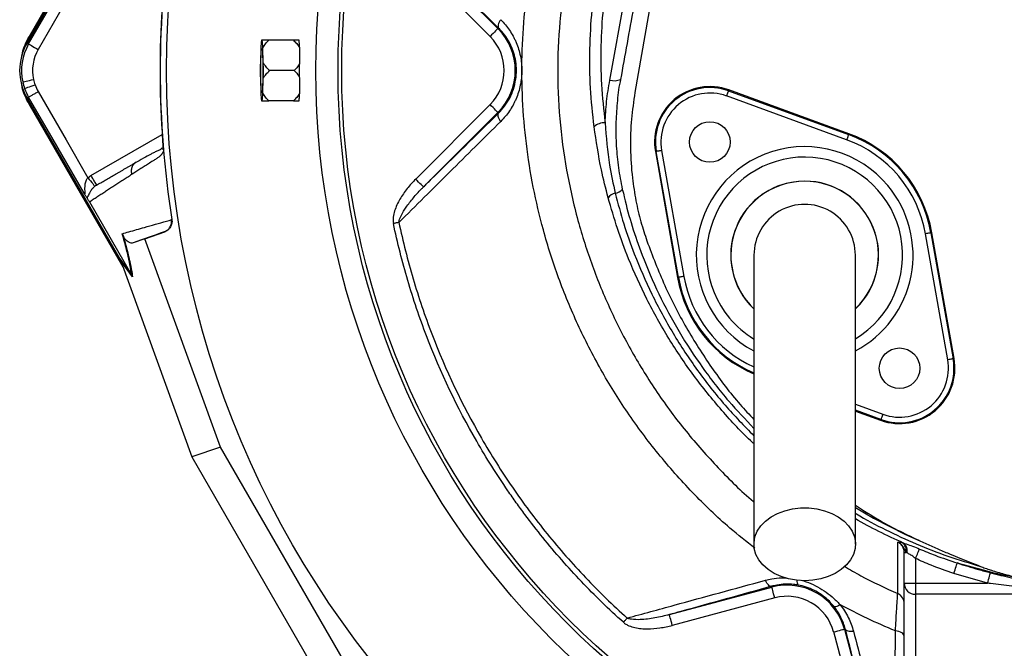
# Model space of a CAD drawing. Extents: x 36 to 632, y 43 to 1270.
# Tile 9 of 15: x 36 to 303, y 844 to 1014. Entities that reach past the tile are written whole.
import ezdxf

# ---------------------------------------------------------------- set-up
doc = ezdxf.new("R2010")
doc.units = 0
doc.layers.get('0').update_dxf_attribs({"linetype": 'CONTINUOUS'})

msp = doc.modelspace()

# ---------------------------------------------------------------- linework, layer by layer
at = {"color": 7, "linetype": 'CONTINUOUS'}
for p, q in [((39.04, 1009.16), (64.51, 1053.28)), ((39.22, 1009.06), (64.1, 1052.15)), ((63.65, 1051.05), (38.49, 1007.48)), ((196.46, 997.46), (203.51, 1036.52)), ((38.92, 1007.23), (53.95, 1033.27)), ((166.31, 1011.55), (145.99, 1031.53)), ((145.99, 1031.53), (166.14, 1011.38)), ((54.98, 1029.06), (41.52, 1005.73)), ((164.02, 1009.26), (143.87, 1029.41)), ((209.29, 1028.24), (203.27, 994.1)), ((39.04, 1009.16), (39.22, 1009.06)), ((166.31, 1011.55), (166.14, 1011.38)), ((38.92, 1007.23), (38.49, 1007.48)), ((102.25, 1008.26), (102.03, 1008.26)), ((110.71, 1008.26), (104, 1008.26)), ((101.85, 1006.17), (101.74, 1002.12)), ((102.54, 1002.12), (102.42, 1006.17)), ((110.94, 1000.03), (104.23, 1000.03)), ((101.74, 997.94), (101.85, 993.9)), ((102.42, 993.9), (102.54, 997.94)), ((260.67, 981.29), (228.12, 993.14)), ((228.63, 994.55), (228.71, 994.77)), ((228.63, 994.55), (261.18, 982.7)), ((261.27, 982.92), (228.71, 994.77)), ((38.92, 992.83), (38.49, 992.58)), ((38.49, 992.58), (63.65, 949.01)), ((39.04, 990.9), (39.22, 991.01)), ((64.51, 946.79), (39.04, 990.9)), ((64.1, 947.92), (39.22, 991.01)), ((102.03, 991.81), (102.25, 991.81)), ((110.71, 991.81), (104, 991.81)), ((143.85, 970.63), (164.02, 990.8)), ((166.14, 988.68), (145.97, 968.5)), ((166.31, 988.52), (166.14, 988.68)), ((55.8, 971.56), (75.12, 982.72)), ((261.18, 982.7), (261.27, 982.92)), ((75.34, 978.62), (75.34, 978.53)), ((209.04, 978.11), (208.81, 978.07)), ((208.81, 978.07), (214.83, 943.95)), ((215.06, 944), (209.04, 978.11)), ((210.52, 978.37), (216.54, 944.26)), ((68.09, 975.2), (67.75, 974.91)), ((54.98, 971), (55.8, 971.56)), ((55.44, 964.43), (66.83, 944.69)), ((77.62, 959.62), (77.75, 959.66)), ((70.46, 954.43), (75.81, 956.37)), ((75.81, 956.37), (75.69, 956.34)), ((288.07, 921.69), (282.05, 955.81)), ((283.53, 956.07), (283.76, 956.11)), ((283.53, 956.07), (289.55, 921.95)), ((289.78, 921.99), (283.76, 956.11)), ((70.46, 954.43), (67.27, 953.35)), ((90.95, 898.04), (70.46, 954.43)), ((63.65, 949.01), (63.89, 948.49)), ((63.65, 949.01), (66.84, 944.68)), ((67.08, 944.16), (63.89, 948.49)), ((64, 948.2), (83.17, 895.4)), ((66.84, 944.68), (66.83, 944.69)), ((215.06, 944), (214.83, 943.95)), ((289.55, 921.95), (289.78, 921.99)), ((263.04, 909.63), (270.47, 906.93)), ((269.96, 905.52), (263.04, 908.03)), ((263.04, 907.78), (269.88, 905.29)), ((269.96, 905.52), (269.88, 905.29)), ((90.95, 898.04), (83.17, 895.4)), ((124.29, 840.29), (90.95, 898.04)), ((83.17, 895.4), (118.12, 834.87)), ((275.64, 872.17), (276.06, 872.05)), ((276.29, 861.14), (276.29, 869.47)), ((276.29, 869.47), (276.84, 869.47)), ((277.06, 869.35), (276.84, 869.47)), ((279.29, 867.88), (279.29, 861.14)), ((298.88, 861.14), (289.71, 863.82)), ((212.63, 852.65), (240.39, 860.08)), ((240.33, 860.32), (240.39, 860.08)), ((276.29, 838.71), (276.29, 861.14)), ((276.29, 861.14), (279.29, 861.14)), ((279.29, 861.14), (279.29, 858.17)), ((279.29, 861.14), (298.88, 861.14)), ((241.17, 857.19), (213.41, 849.75)), ((311.38, 858.17), (279.29, 858.17)), ((279.29, 858.17), (279.29, 835.27)), ((260.29, 848.8), (260.05, 848.73)), ((264.64, 820.03), (257.15, 847.96)), ((260.05, 848.73), (267.53, 820.81))]:
    msp.add_line(p, q, dxfattribs=at)
at = {"color": 7, "linetype": 'CONTINUOUS', "flags": 128}
for points in [[(166.91, 1013.8), (166.67, 1013.45), (166.47, 1013.1), (166.31, 1012.77), (166.21, 1012.45), (166.16, 1012.17), (166.16, 1011.92), (166.21, 1011.71), (166.31, 1011.55)], [(38.11, 1006.77), (38.18, 1006.94), (39.22, 1009.06)], [(166.14, 1011.38), (166.1, 1011.34), (165.97, 1011.21), (165.77, 1011.01), (165.51, 1010.75), (165.19, 1010.43), (164.83, 1010.06), (164.43, 1009.67), (164.02, 1009.26)], [(38.92, 1007.23), (38.99, 1007.2), (39.14, 1007.1), (39.39, 1006.96), (39.71, 1006.78), (40.1, 1006.55), (40.54, 1006.3), (41.02, 1006.02), (41.52, 1005.73)], [(101.85, 1000.03), (101.86, 1001.48), (101.88, 1002.84), (101.92, 1004.04), (101.97, 1005.01), (102.03, 1005.69), (102.1, 1006.04), (102.17, 1006.04), (102.24, 1005.69), (102.3, 1005.01), (102.35, 1004.04), (102.39, 1002.84), (102.42, 1001.48), (102.43, 1000.03), (102.42, 998.58), (102.39, 997.22), (102.35, 996.02), (102.3, 995.05), (102.24, 994.38), (102.17, 994.03), (102.1, 994.03), (102.03, 994.38), (101.97, 995.05), (101.92, 996.02), (101.88, 997.22), (101.86, 998.58), (101.85, 1000.03)], [(37.32, 996.96), (37.4, 996.97), (37.57, 997.01), (37.85, 997.07), (38.22, 997.15), (38.66, 997.25), (39.15, 997.36), (39.69, 997.48), (40.25, 997.6)], [(37.83, 995.18), (37.9, 995.2), (38.08, 995.26), (38.34, 995.36), (38.69, 995.48), (39.12, 995.64), (39.6, 995.81), (40.12, 995.99), (40.66, 996.19)], [(199.37, 997.62), (199.25, 996.93), (199.25, 996.93)], [(39.22, 991.01), (38.18, 993.12), (38.11, 993.29)], [(41.52, 994.33), (49.06, 981.27), (54.98, 971)], [(228.63, 994.55), (228.62, 994.52), (228.59, 994.43), (228.54, 994.3), (228.48, 994.13), (228.4, 993.91), (228.31, 993.67), (228.22, 993.41), (228.12, 993.14)], [(53.95, 966.79), (45.53, 981.37), (38.92, 992.83)], [(166.14, 988.68), (166.1, 988.73), (165.97, 988.85), (165.77, 989.05), (165.51, 989.32), (165.19, 989.64), (164.83, 990), (164.43, 990.39), (164.02, 990.8)], [(166.91, 986.27), (166.67, 986.62), (166.47, 986.97), (166.31, 987.3), (166.21, 987.61), (166.16, 987.89), (166.16, 988.14), (166.21, 988.35), (166.31, 988.52)], [(261.18, 982.7), (261.17, 982.67), (261.14, 982.59), (261.1, 982.45), (261.03, 982.28), (260.95, 982.07), (260.87, 981.82), (260.77, 981.56), (260.67, 981.29)], [(210.52, 978.37), (210.24, 978.32), (209.96, 978.27), (209.71, 978.23), (209.49, 978.19), (209.3, 978.16), (209.16, 978.13), (209.08, 978.12), (209.04, 978.11)], [(54.98, 971), (55.34, 970.56), (55.69, 970.13), (56.01, 969.74), (56.29, 969.39), (56.52, 969.1), (56.7, 968.87), (56.82, 968.73), (56.86, 968.67)], [(145.97, 968.5), (145.92, 968.55), (145.8, 968.68), (145.6, 968.87), (145.33, 969.14), (145.01, 969.46), (144.65, 969.82), (144.26, 970.22), (143.85, 970.63)], [(139.29, 958.89), (139.12, 958.86), (138.94, 958.82), (138.76, 958.78), (138.57, 958.74), (138.38, 958.7), (138.19, 958.66), (137.99, 958.62), (137.8, 958.58)], [(283.53, 956.07), (283.5, 956.06), (283.41, 956.05), (283.27, 956.02), (283.09, 955.99), (282.87, 955.95), (282.61, 955.91), (282.34, 955.86), (282.05, 955.81)], [(216.54, 944.26), (216.25, 944.21), (215.98, 944.16), (215.72, 944.11), (215.5, 944.07), (215.32, 944.04), (215.18, 944.02), (215.09, 944), (215.06, 944)], [(289.55, 921.95), (289.51, 921.95), (289.43, 921.93), (289.29, 921.91), (289.1, 921.88), (288.88, 921.84), (288.63, 921.79), (288.35, 921.74), (288.07, 921.69)], [(270.47, 906.93), (270.37, 906.65), (270.28, 906.39), (270.19, 906.15), (270.11, 905.94), (270.05, 905.76), (270, 905.63), (269.97, 905.55), (269.96, 905.52)], [(249.29, 861.85), (247.09, 861.98), (244.94, 862.36), (242.9, 862.98), (241.03, 863.83), (239.38, 864.88), (237.98, 866.12), (236.87, 867.49), (236.09, 868.98), (235.64, 870.53), (235.56, 872.12), (235.82, 873.7), (236.44, 875.22), (237.39, 876.66), (238.64, 877.97), (240.18, 879.11), (241.95, 880.07), (243.91, 880.81), (246, 881.31), (248.19, 881.56), (250.4, 881.56), (252.59, 881.31), (254.68, 880.81), (256.64, 880.07), (258.41, 879.11), (259.95, 877.97), (261.2, 876.66), (262.15, 875.22), (262.77, 873.7), (263.03, 872.12), (262.94, 870.53), (262.5, 868.98), (261.72, 867.49), (260.61, 866.12), (259.21, 864.88), (257.55, 863.83), (255.68, 862.98), (253.65, 862.36), (251.5, 861.98), (249.29, 861.85)], [(263.04, 881.63), (267.91, 878.75), (276.41, 874.46), (280.71, 872.54), (280.71, 872.54), (280.71, 872.54)], [(279.29, 867.88), (279.48, 868.29), (279.66, 868.68), (279.84, 869.06), (280, 869.42), (280.14, 869.73), (280.27, 870.01), (280.37, 870.24), (280.45, 870.42)], [(289.71, 863.82), (289.88, 864.32), (290.04, 864.81), (290.19, 865.27), (290.33, 865.68), (290.44, 866.03), (290.54, 866.32), (290.6, 866.52), (290.64, 866.64)], [(298.88, 861.14), (299.01, 861.65), (299.14, 862.15), (299.26, 862.62), (299.37, 863.04), (299.46, 863.4), (299.53, 863.68), (299.59, 863.89), (299.62, 864.01)], [(240.33, 860.32), (240.13, 860.31), (239.92, 860.37), (239.7, 860.49), (239.48, 860.68), (239.26, 860.92), (239.04, 861.22), (238.84, 861.56), (238.65, 861.95)], [(241.17, 857.19), (241.02, 857.75), (240.87, 858.28), (240.74, 858.78), (240.62, 859.22), (240.53, 859.58), (240.45, 859.85), (240.41, 860.02), (240.39, 860.08)], [(200.15, 850.57), (200.29, 850.72), (200.42, 850.87), (200.55, 851.02), (200.69, 851.17), (200.82, 851.31), (200.94, 851.45), (201.07, 851.59), (201.18, 851.72)], [(213.41, 849.75), (213.26, 850.31), (213.11, 850.85), (212.98, 851.34), (212.86, 851.78), (212.77, 852.14), (212.69, 852.41), (212.65, 852.58), (212.63, 852.65)], [(260.29, 848.8), (260.38, 848.63), (260.53, 848.47), (260.74, 848.35), (261.01, 848.25), (261.33, 848.18), (261.69, 848.14), (262.08, 848.14), (262.5, 848.17)], [(257.15, 847.96), (257.71, 848.11), (258.25, 848.25), (258.75, 848.39), (259.18, 848.5), (259.54, 848.6), (259.81, 848.67), (259.99, 848.72), (260.05, 848.73)], [(276.29, 846.78), (276.25, 847.04), (276.12, 847.28), (275.91, 847.51), (275.62, 847.72), (275.26, 847.9), (274.84, 848.05), (274.38, 848.16), (273.89, 848.23)]]:
    msp.add_lwpolyline(points, dxfattribs=at)
at = {"color": 7, "linetype": 'CONTINUOUS'}
for centre, radius in [((334.29, 1000.03), 258.01), ((334.29, 1000.03), 217.51), ((334.29, 1000.03), 211.5), ((334.29, 1000.03), 210.5), ((223.58, 980.67), 5.5), ((275.01, 919.39), 5.5)]:
    msp.add_circle(centre, radius, dxfattribs=at)
for centre, radius, start, end in [((334.29, 1000.03), 259.7, 171.0565, 188.9435), ((154.79, 1000.03), 13.05, 315, 45), ((154.79, 1000.03), 16.05, 315, 45), ((51.39, 1000.03), 14.9, 150, 210), ((51.39, 1000.03), 14.4, 150, 192.3214), ((123.1, 1005.45), 21.26, 172.4155, 178.0704), ((81.18, 1005.45), 21.25, 1.9284, 7.5856), ((108.1, 1007.56), 4.2, 8.8029, 9.5932), ((51.39, 1000.03), 11.4, 150, 192.3214), ((276.45, 1000.03), 174.73, 179.3145, 180.6855), ((-72.18, 1000.03), 174.73, 359.3145, 0.6855), ((51.39, 1000.03), 14.4, 192.3214, 199.7042), ((51.39, 1000.03), 11.4, 192.3214, 199.7042), ((51.39, 1000.03), 11.4, 199.7042, 210), ((197.71, 1001.47), 4.2, 252.7438, 293.3937), ((223.58, 980.67), 15, 70, 190), ((51.39, 1000.03), 14.4, 199.7042, 210), ((123.1, 994.61), 21.26, 181.9296, 187.5845), ((81.18, 994.61), 21.25, 352.4144, 358.0716), ((223.58, 980.67), 14.76, 70, 190), ((223.58, 980.67), 13.26, 70, 190), ((108.07, 992.51), 4.23, 350.4085, 351.1931), ((195.04, 981.67), 4.22, 88.1483, 132.2377), ((249.29, 950.03), 34.76, 10, 70), ((249.29, 950.03), 35, 10, 70), ((249.29, 950.03), 33.26, 10, 70), ((249.29, 950.03), 29.38, 40, 241.9317), ((249.29, 950.03), 26.55, 301.3308, 220), ((249.29, 950.03), 20.04, 313.8007, 226.4058), ((249.29, 950.03), 20, 313.5733, 180), ((249.29, 950.03), 29.38, 297.9897, 40), ((198.43, 963.97), 2.89, 99.8901, 146.413), ((197.4, 970.11), 3.34, 279.2289, 317.4547), ((249.29, 950.03), 13.75, 0, 180.042), ((249.29, 950.03), 20, 180, 226.1696), ((249.29, 950.03), 35, 190, 246.8454), ((249.29, 950.03), 34.76, 190, 246.5906), ((249.29, 950.03), 33.26, 190, 245.4651), ((249.29, 950.03), 26.55, 220, 238.5964), ((275.01, 919.39), 15, 250, 10), ((275.01, 919.39), 14.76, 250, 10), ((275.01, 919.39), 13.26, 250, 10), ((274.07, 869.85), 2.8, 352.1797, 55.9833), ((274.4, 869.91), 2.71, 348.1796, 52.4469), ((244.54, 844.58), 16.05, 15, 105), ((248.84, 861.67), 1.67, 169.6613, 217.2719), ((279.28, 861.15), 2.99, 180.2815, 270.2787), ((244.54, 844.58), 13.05, 15, 105), ((273.3, 855.6), 3, 0.0163, 66.2889), ((257.52, 856.77), 1.92, 261.8739, 313.5625)]:
    msp.add_arc(centre, radius, start, end, dxfattribs=at)
for centre, major_axis, ratio, start_param, end_param in [((334.81, 1006.22), (18.46, 221.78), 0.999611, 1.653526, 1.673308), ((334.81, 993.84), (-18.46, 221.78), 0.999611, 1.468285, 1.488067), ((63.23, 949.53), (-5.92, 16.23), 0.015428, 4.624766, 4.642972)]:
    msp.add_ellipse(centre, major_axis=major_axis, ratio=ratio, start_param=start_param, end_param=end_param, dxfattribs=at)
for points, knots in [([(257.54, 1143.61), (256.03, 1142.46), (251.14, 1138.75), (243.42, 1131.77), (233.59, 1121.96), (223.79, 1110.52), (214.25, 1097.39), (205.78, 1083.55), (199.18, 1070.56), (194.09, 1058.67), (190.22, 1048.05), (187.01, 1037.2), (184.55, 1026.18), (182.82, 1014.11), (182.14, 1001.01), (182.71, 986.97), (184.55, 973.04), (187.54, 959.72), (191.58, 947.09), (196.49, 935.18), (202.36, 923.7), (209.2, 912.68), (216.99, 902.16), (225.8, 892.36), (232.03, 886.02), (235.5, 883.23), (235.54, 883.19)], [0, 0, 0, 0, 0.0189804, 0.0615663, 0.1040098, 0.1579849, 0.2121353, 0.2662933, 0.3202787, 0.357895, 0.3956424, 0.4333904, 0.4710531, 0.5085981, 0.5552792, 0.6021615, 0.6490551, 0.6957517, 0.7386128, 0.78162, 0.8246275, 0.867489, 0.9113668, 0.9554031, 0.9994368, 1, 1, 1, 1]), ([(235.8, 870.66), (233.51, 872.44), (227.55, 877.1), (218.76, 885.66), (209.45, 896.11), (201.15, 907.25), (193.89, 918.96), (187.65, 931.14), (182.43, 943.78), (178.44, 956.25), (175.58, 968.43), (173.7, 980.23), (172.68, 992.15), (172.53, 1004.1), (173.27, 1016), (174.95, 1027.79), (177.52, 1039.44), (180.89, 1050.9), (184.97, 1062.11), (189.9, 1073.55), (195.76, 1085.13), (202.66, 1096.78), (210.31, 1107.96), (218.7, 1118.58), (227.87, 1128.76), (234.6, 1135), (238.03, 1138.18)], [0, 0, 0, 0, 0.02836, 0.074122, 0.119887, 0.165487, 0.210019, 0.254703, 0.299388, 0.34392, 0.382793, 0.421826, 0.460907, 0.499928, 0.538792, 0.577595, 0.616524, 0.655534, 0.694534, 0.733398, 0.777457, 0.821667, 0.865921, 0.910118, 0.954167, 1, 1, 1, 1]), ([(192.2, 984.8), (191.83, 988.29), (191.09, 995.28), (190.95, 1005.83), (191.54, 1016.36), (193.01, 1027.39), (195.56, 1038.83), (199.26, 1050.59), (203.83, 1062.07), (208.47, 1071.88), (213.69, 1081.64), (219.47, 1091.37), (224.53, 1098.48), (227.05, 1102.03)], [0, 0, 0, 0, 0.084242, 0.168702, 0.253149, 0.337371, 0.435494, 0.533908, 0.632445, 0.730738, 0.792862, 0.896433, 1, 1, 1, 1]), ([(229.41, 1100.98), (227.79, 1098.72), (224.53, 1094.21), (220.01, 1087.17), (215.76, 1079.97), (211.24, 1071.51), (206.61, 1061.75), (202.12, 1050.53), (198.46, 1038.95), (195.97, 1027.67), (194.52, 1016.89), (193.94, 1006.62), (194.07, 996.26), (194.81, 989.35), (195.18, 985.89)], [0, 0, 0, 0, 0.0673173, 0.1346352, 0.2024075, 0.2701804, 0.3675657, 0.4649343, 0.5642709, 0.6635907, 0.7468019, 0.8300164, 0.9150073, 1, 1, 1, 1]), ([(206.44, 1036.68), (206.36, 1036.27), (206.29, 1035.87), (206.14, 1035.05), (205.92, 1033.83), (205.4, 1030.98), (204.96, 1028.54), (204.08, 1023.66), (203.49, 1020.4), (201.72, 1010.64), (200.55, 1004.13), (199.37, 997.62)], [0, 0, 0, 0, 0.03125, 0.03125, 0.0625, 0.125, 0.25, 0.25, 0.5, 0.5, 1, 1, 1, 1]), ([(166.91, 1013.8), (167.34, 1013.37), (167.75, 1012.92), (168.54, 1011.97), (168.91, 1011.48), (169.6, 1010.45), (169.93, 1009.92), (170.38, 1009.09), (170.53, 1008.81), (170.81, 1008.24), (170.94, 1007.94), (171.57, 1006.46), (171.96, 1005.23), (172.35, 1003.3), (172.45, 1002.64), (172.58, 1001.32), (172.65, 1000.01), (172.58, 998.69), (172.45, 997.38), (172.34, 996.72), (171.95, 994.8), (171.56, 993.57), (170.93, 992.1), (170.8, 991.81), (170.52, 991.24), (170.38, 990.96), (169.92, 990.12), (169.59, 989.59), (168.55, 988.06), (167.77, 987.12), (166.91, 986.27)], [0, 0, 0, 0, 0.0625, 0.0625, 0.125, 0.125, 0.1875, 0.1875, 0.21875, 0.21875, 0.25, 0.25, 0.375, 0.375, 0.4375, 0.4375, 0.5, 0.5625, 0.5625, 0.625, 0.625, 0.75, 0.75, 0.78125, 0.78125, 0.8125, 0.8125, 0.875, 0.875, 1, 1, 1, 1]), ([(37.1, 1003.9), (37.14, 1004.19), (37.35, 1006.06), (38.26, 1007.74), (39.04, 1009.16)], [0, 0, 0, 0, 0.153546, 1, 1, 1, 1]), ([(166.31, 988.52), (166.87, 989.11), (168, 990.32), (169.36, 992.5), (170.41, 994.96), (171.02, 997.5), (171.21, 1000.07), (171.02, 1002.46), (170.5, 1004.74), (169.69, 1006.85), (168.6, 1008.83), (167.43, 1010.39), (166.62, 1011.23), (166.31, 1011.55)], [0, 0, 0, 0, 0.1020621, 0.2067457, 0.3070936, 0.4113464, 0.500314, 0.5926402, 0.6764648, 0.7627107, 0.8526844, 0.9447622, 1, 1, 1, 1]), ([(104, 1008.26), (103.67, 1008.26), (103.34, 1008.26), (102.75, 1008.26), (102.48, 1008.26), (102.25, 1008.26)], [0, 0, 0, 0, 0.5, 0.5, 1, 1, 1, 1]), ([(102.42, 1006.17), (102.62, 1006.55), (102.87, 1006.91), (103.4, 1007.61), (103.69, 1007.94), (104, 1008.26)], [0, 0, 0, 0, 0.5, 0.5, 1, 1, 1, 1]), ([(110.71, 1008.26), (111.03, 1007.95), (111.32, 1007.64), (111.88, 1006.98), (112.13, 1006.64), (112.35, 1006.28)], [0, 0, 0, 0, 0.5, 0.5, 1, 1, 1, 1]), ([(112.24, 1008.26), (112.05, 1008.26), (111.82, 1008.26), (111.3, 1008.26), (111.02, 1008.26), (110.71, 1008.26)], [0, 0, 0, 0, 0.5, 0.5, 1, 1, 1, 1]), ([(112.35, 1006.28), (112.34, 1006.72), (112.32, 1007.1), (112.3, 1007.59), (112.29, 1007.74), (112.27, 1007.99), (112.26, 1008.11), (112.25, 1008.2)], [0, 0, 0, 0, 0.5, 0.5, 0.75, 0.75, 1, 1, 1, 1]), ([(104.23, 1000.03), (103.9, 1000.35), (103.59, 1000.68), (103.02, 1001.38), (102.75, 1001.74), (102.54, 1002.12)], [0, 0, 0, 0, 0.5, 0.5, 1, 1, 1, 1]), ([(112.39, 1001.88), (112.15, 1001.51), (111.73, 1000.86), (111.18, 1000.28), (110.94, 1000.03)], [0, 0, 0, 0, 0.561524, 1, 1, 1, 1]), ([(112.39, 998.19), (112.39, 999.14), (112.39, 1000.38), (112.39, 1001.59), (112.39, 1001.88)], [0, 0, 0, 0, 0.765749, 1, 1, 1, 1]), ([(102.54, 997.94), (102.75, 998.32), (103.02, 998.68), (103.59, 999.38), (103.91, 999.71), (104.23, 1000.03)], [0, 0, 0, 0, 0.5, 0.5, 1, 1, 1, 1]), ([(110.94, 1000.03), (111.39, 999.54), (111.93, 998.95), (112.33, 998.29), (112.39, 998.19)], [0, 0, 0, 0, 0.843881, 1, 1, 1, 1]), ([(39.04, 990.9), (38.28, 992.33), (37.27, 994.23), (37.06, 996.34), (37.01, 996.86)], [0, 0, 0, 0, 0.752144, 1, 1, 1, 1]), ([(195.18, 985.89), (195.28, 987.82), (195.49, 991.7), (196.14, 995.54), (196.46, 997.46)], [0, 0, 0, 0, 0.498662, 1, 1, 1, 1]), ([(199.25, 996.93), (199.25, 996.93), (198.77, 994.99), (198.45, 991.22), (198.02, 985.4), (198.17, 979.56), (198.72, 973.68), (199.48, 969.79), (199.86, 967.85)], [0, 0, 0, 0, 0.000002, 0.197864, 0.396072, 0.594282, 0.797135, 1, 1, 1, 1]), ([(38.92, 992.83), (38.98, 992.86), (39.09, 992.93), (39.8, 993.34), (40.66, 993.83), (41.24, 994.17), (41.52, 994.33)], [0, 0, 0, 0, 0.270698, 0.562315, 0.7893, 1, 1, 1, 1]), ([(104, 991.81), (103.69, 992.13), (103.4, 992.46), (102.86, 993.16), (102.62, 993.52), (102.42, 993.9)], [0, 0, 0, 0, 0.5, 0.5, 1, 1, 1, 1]), ([(112.35, 993.79), (112.13, 993.42), (111.88, 993.08), (111.33, 992.43), (111.03, 992.11), (110.71, 991.81)], [0, 0, 0, 0, 0.5, 0.5, 1, 1, 1, 1]), ([(112.25, 991.86), (112.26, 991.96), (112.27, 992.07), (112.29, 992.33), (112.3, 992.47), (112.31, 992.79), (112.32, 992.97), (112.34, 993.36), (112.34, 993.57), (112.35, 993.79)], [0, 0, 0, 0, 0.25, 0.25, 0.5, 0.5, 0.75, 0.75, 1, 1, 1, 1]), ([(203.27, 994.1), (202.92, 991.7), (202.17, 986.71), (201.94, 978.93), (202.42, 971.52), (203.47, 964.86), (204.79, 959.16), (205.96, 955.58), (206.52, 953.86)], [0, 0, 0, 0, 0.178042, 0.371274, 0.5705, 0.723217, 0.867121, 1, 1, 1, 1]), ([(102.25, 991.81), (102.48, 991.81), (102.75, 991.81), (103.35, 991.81), (103.67, 991.81), (104, 991.81)], [0, 0, 0, 0, 0.5, 0.5, 1, 1, 1, 1]), ([(110.71, 991.81), (111.01, 991.81), (111.3, 991.81), (111.82, 991.81), (112.05, 991.81), (112.24, 991.81)], [0, 0, 0, 0, 0.5, 0.5, 1, 1, 1, 1]), ([(145.97, 968.5), (146.64, 969.17), (153.39, 975.8), (160.19, 982.49), (166.31, 988.52)], [0, 0, 0, 0, 0.100222, 1, 1, 1, 1]), ([(166.91, 986.27), (162.27, 981.66), (157.65, 977.08), (148.45, 967.96), (143.86, 963.42), (139.29, 958.89)], [0, 0, 0, 0, 0.5, 0.5, 1, 1, 1, 1]), ([(195.18, 985.89), (195.47, 982.04), (195.97, 975.61), (197.37, 969.33), (197.93, 966.81)], [0, 0, 0, 0, 0.599445, 1, 1, 1, 1]), ([(75.08, 983.3), (75.11, 982.84), (75.17, 981.92), (75.24, 980.61), (75.3, 979.59), (75.31, 979.2), (75.32, 979.06)], [0, 0, 0, 0, 0.272036, 0.551472, 0.84502, 1, 1, 1, 1]), ([(75.08, 983.3), (75.09, 983.22), (75.1, 983.06), (75.11, 982.82), (75.13, 982.58), (75.14, 982.35), (75.16, 982.11), (75.17, 981.88), (75.19, 981.66), (75.2, 981.43), (75.21, 981.21), (75.23, 980.92), (75.25, 980.58), (75.27, 980.19), (75.29, 979.82), (75.31, 979.48), (75.32, 979.17), (75.33, 978.88), (75.34, 978.7), (75.34, 978.62)], [0, 0, 0, 0, 0.043919, 0.087472, 0.13073, 0.173768, 0.216664, 0.259492, 0.30233, 0.345255, 0.388344, 0.431671, 0.51489, 0.596546, 0.677156, 0.757259, 0.837405, 0.91814, 1, 1, 1, 1]), ([(196.03, 965.57), (195.38, 968.09), (193.76, 974.42), (192.79, 980.9), (192.2, 984.8)], [0, 0, 0, 0, 0.398249, 1, 1, 1, 1]), ([(75.39, 978.01), (75.36, 977.95), (75.29, 977.83), (75.18, 977.66), (75.07, 977.49), (74.96, 977.34), (74.85, 977.19), (74.74, 977.06), (74.63, 976.94), (74.52, 976.83), (74.37, 976.69), (74.16, 976.54), (73.86, 976.34), (73.49, 976.1), (73.07, 975.84), (72.37, 975.39), (71.42, 974.78), (70.24, 974.02), (69.08, 973.28), (67.95, 972.55), (67.22, 972.08), (66.85, 971.84)], [0, 0, 0, 0, 0.013423, 0.026738, 0.039956, 0.053088, 0.066144, 0.079134, 0.09207, 0.104963, 0.117824, 0.141662, 0.172831, 0.217057, 0.263491, 0.312127, 0.449156, 0.58733, 0.723761, 0.861313, 1, 1, 1, 1]), ([(75.11, 979.08), (75.01, 978.97), (74.62, 978.51), (73.9, 978.31), (73.03, 977.86), (71.74, 977.21), (69.97, 976.23), (68.5, 975.39), (67.73, 974.94)], [0, 0, 0, 0, 0.038407, 0.157587, 0.27726, 0.405506, 0.68637, 1, 1, 1, 1]), ([(57.3, 968.97), (57.5, 969.08), (57.89, 969.31), (58.49, 969.65), (59.09, 970), (59.7, 970.35), (60.32, 970.71), (60.93, 971.06), (61.56, 971.43), (62.19, 971.79), (62.82, 972.16), (63.46, 972.52), (64.11, 972.9), (64.76, 973.27), (65.42, 973.65), (66.08, 974.03), (66.74, 974.42), (67.41, 974.81), (67.87, 975.07), (68.09, 975.2)], [0, 0, 0, 0, 0.061953, 0.123509, 0.18467, 0.245435, 0.305808, 0.365787, 0.425376, 0.484574, 0.543383, 0.601804, 0.659839, 0.717488, 0.774754, 0.831636, 0.888137, 0.944258, 1, 1, 1, 1]), ([(67.75, 974.91), (67.63, 974.82), (67.24, 974.53), (66.86, 973.79), (66.65, 972.81), (66.79, 972.16), (66.85, 971.84)], [0, 0, 0, 0, 0.140587, 0.432384, 0.724184, 1, 1, 1, 1]), ([(66.85, 971.84), (66.66, 971.72), (66.26, 971.46), (65.67, 971.08), (65.09, 970.7), (64.51, 970.33), (63.94, 969.96), (63.37, 969.59), (62.81, 969.22), (62.25, 968.86), (61.7, 968.5), (61.15, 968.15), (60.61, 967.79), (60.07, 967.44), (59.53, 967.1), (59, 966.75), (58.48, 966.41), (57.96, 966.07), (57.45, 965.74), (56.94, 965.4), (56.43, 965.08), (55.93, 964.75), (55.6, 964.53), (55.44, 964.43)], [0, 0, 0, 0, 0.045336, 0.090894, 0.136674, 0.182678, 0.228907, 0.275362, 0.322044, 0.368954, 0.416093, 0.463462, 0.511063, 0.558896, 0.606962, 0.655262, 0.703798, 0.752569, 0.801578, 0.850824, 0.900309, 0.950034, 1, 1, 1, 1]), ([(55.8, 971.56), (56, 971.22), (56.19, 970.88), (56.56, 970.26), (56.72, 969.97), (57, 969.49), (57.11, 969.29), (57.26, 969.03), (57.3, 968.97), (57.3, 968.97)], [0, 0, 0, 0, 0.25, 0.25, 0.5, 0.5, 0.75, 0.75, 1, 1, 1, 1]), ([(53.95, 966.79), (53.95, 966.79), (53.99, 966.75), (54.04, 966.65), (54.13, 966.59), (54.19, 966.6), (54.22, 966.7), (54.23, 966.96), (54.19, 967.71), (54.17, 968.83), (54.39, 970.01), (54.72, 970.65), (54.91, 970.95), (54.98, 971), (54.98, 971)], [0, 0, 0, 0, 0.000012, 0.046705, 0.091707, 0.129796, 0.175974, 0.215139, 0.336068, 0.635642, 0.828397, 0.953947, 0.999988, 1, 1, 1, 1]), ([(143.85, 970.63), (143.03, 969.8), (142.25, 968.94), (140.82, 967.13), (140.16, 966.18), (139.29, 964.69), (139.01, 964.17), (138.53, 963.11), (138.31, 962.57), (137.96, 961.47), (137.82, 960.9), (137.72, 960.03), (137.7, 959.74), (137.71, 959.16), (137.74, 958.87), (137.8, 958.58)], [0, 0, 0, 0, 0.25, 0.25, 0.5, 0.5, 0.625, 0.625, 0.75, 0.75, 0.875, 0.875, 0.9375, 0.9375, 1, 1, 1, 1]), ([(54.74, 965.54), (54.69, 965.6), (54.65, 965.67), (54.54, 965.84), (54.48, 965.94), (54.34, 966.15), (54.27, 966.27), (54.12, 966.52), (54.03, 966.66), (53.95, 966.79)], [0, 0, 0, 0, 0.25, 0.25, 0.5, 0.5, 0.75, 0.75, 1, 1, 1, 1]), ([(56.86, 968.67), (56.64, 968.47), (56.38, 968.24), (55.95, 967.73), (55.44, 966.97), (55.07, 966.16), (54.84, 965.69), (54.75, 965.57), (54.74, 965.54)], [0, 0, 0, 0, 0.1574509, 0.1883608, 0.4072294, 0.7755541, 0.9559256, 1, 1, 1, 1]), ([(139.29, 958.89), (139.32, 959.05), (139.42, 959.75), (140.06, 961.16), (141.34, 963.22), (143.18, 965.56), (144.81, 967.35), (145.77, 968.31), (145.97, 968.5)], [0, 0, 0, 0, 0.041043, 0.176424, 0.385402, 0.656961, 0.92872, 1, 1, 1, 1]), ([(197.93, 966.81), (198.67, 964.03), (200.14, 958.48), (203.4, 949.3), (207.73, 939.34), (213.47, 928.78), (220.11, 918.74), (227.41, 909.41), (232.88, 903.81), (235.54, 901.08)], [0, 0, 0, 0, 0.113184, 0.226383, 0.382613, 0.539407, 0.696187, 0.852397, 1, 1, 1, 1]), ([(199.86, 967.85), (200.1, 967.19), (200.34, 966.53), (200.34, 965.8), (200.34, 965.8)], [0, 0, 0, 0, 0.999974, 1, 1, 1, 1]), ([(55.44, 964.43), (55.4, 964.49), (55.3, 964.65), (55.14, 964.92), (54.93, 965.25), (54.81, 965.43), (54.74, 965.54)], [0, 0, 0, 0, 0.116912, 0.269186, 0.540254, 1, 1, 1, 1]), ([(235.54, 898.98), (235.42, 899.08), (232.28, 901.84), (226.74, 907.95), (219.08, 917.32), (212.31, 927.41), (206.39, 937.98), (201.87, 947.97), (198.44, 957.19), (196.83, 962.77), (196.03, 965.57)], [0, 0, 0, 0, 0.006123, 0.158307, 0.312469, 0.46717, 0.621899, 0.776097, 0.888048, 1, 1, 1, 1]), ([(200.34, 965.8), (200.34, 965.8), (201.02, 963.05), (202.43, 957.87), (205.5, 949), (209.63, 939.43), (215.1, 929.25), (221.44, 919.56), (228.23, 910.77), (233.22, 905.53), (235.54, 903.1)], [0, 0, 0, 0, 0.000001, 0.113921, 0.22784, 0.386199, 0.545124, 0.704049, 0.862408, 1, 1, 1, 1]), ([(64.29, 955.82), (64.9, 956), (66.84, 956.55), (70.75, 957.67), (74.65, 958.78), (77.19, 959.51), (77.62, 959.64)], [0, 0, 0, 0, 0.1488337, 0.4760212, 0.9112018, 1, 1, 1, 1]), ([(75.69, 956.34), (75.7, 956.34), (76.04, 956.46), (76.66, 956.83), (77.31, 957.64), (77.68, 958.61), (77.64, 959.28), (77.62, 959.62)], [0, 0, 0, 0, 0.005466, 0.269781, 0.513889, 0.756923, 1, 1, 1, 1]), ([(77.75, 959.66), (77.81, 959.32), (77.8, 958.97), (77.67, 958.29), (77.55, 957.97), (77.28, 957.52), (77.18, 957.38), (76.96, 957.12), (76.84, 956.99), (76.44, 956.66), (76.14, 956.49), (75.81, 956.37)], [0, 0, 0, 0, 0.25, 0.25, 0.5, 0.5, 0.625, 0.625, 0.75, 0.75, 1, 1, 1, 1]), ([(200.15, 850.57), (196.2, 854.11), (192.41, 857.8), (185.14, 865.44), (181.66, 869.41), (176.67, 875.55), (175.05, 877.64), (172.67, 880.82), (171.89, 881.89), (170.35, 884.04), (169.58, 885.13), (165.83, 890.58), (163.01, 895.05), (155.12, 908.73), (150.58, 918.23), (145.84, 930.6), (144.94, 933.1), (143.24, 938.11), (142.44, 940.64), (140.19, 948.25), (138.89, 953.39), (137.8, 958.58)], [0, 0, 0, 0, 0.125, 0.125, 0.25, 0.25, 0.3125, 0.3125, 0.34375, 0.34375, 0.375, 0.375, 0.5, 0.5, 0.75, 0.75, 0.8125, 0.8125, 0.875, 0.875, 1, 1, 1, 1]), ([(139.29, 958.89), (140.38, 953.75), (141.67, 948.66), (143.89, 941.11), (144.69, 938.61), (146.37, 933.63), (147.26, 931.16), (151.96, 918.9), (156.46, 909.48), (164.28, 895.91), (167.07, 891.49), (171.54, 885), (173.07, 882.86), (176.22, 878.65), (177.83, 876.57), (181.14, 872.49), (182.84, 870.48), (186.31, 866.53), (188.08, 864.6), (193.5, 858.89), (197.27, 855.23), (201.18, 851.72)], [0, 0, 0, 0, 0.125, 0.125, 0.1875, 0.1875, 0.25, 0.25, 0.5, 0.5, 0.625, 0.625, 0.6875, 0.6875, 0.75, 0.75, 0.8125, 0.8125, 0.875, 0.875, 1, 1, 1, 1]), ([(64.52, 955.38), (64.45, 955.53), (64.38, 955.68), (64.3, 955.82), (64.29, 955.82)], [0, 0, 0, 0, 0.977856, 1, 1, 1, 1]), ([(66.83, 944.69), (66.8, 944.94), (66.66, 945.94), (66.29, 948.03), (65.52, 951.42), (64.71, 954.34), (64.29, 955.82)], [0, 0, 0, 0, 0.096818, 0.393268, 0.691599, 1, 1, 1, 1]), ([(67.27, 953.35), (67.09, 953.32), (66.75, 953.25), (66.19, 953.44), (65.7, 953.75), (65.34, 954.09), (65.07, 954.4), (64.85, 954.73), (64.69, 955), (64.55, 955.31), (64.52, 955.38)], [0, 0, 0, 0, 0.276315, 0.544228, 0.717558, 0.828271, 0.898432, 0.942708, 0.987325, 1, 1, 1, 1]), ([(64.52, 955.38), (64.78, 954.46), (65.32, 952.53), (65.96, 949.99), (66.55, 947.35), (66.9, 945.48), (67.04, 944.43), (67.08, 944.16)], [0, 0, 0, 0, 0.187656, 0.392204, 0.596857, 0.893339, 1, 1, 1, 1]), ([(206.52, 953.86), (208.06, 949.81), (211.11, 941.75), (217.05, 930.3), (223.92, 919.54), (230.11, 911.26), (234.28, 906.86), (235.54, 905.53)], [0, 0, 0, 0, 0.228745, 0.455263, 0.679949, 0.903115, 1, 1, 1, 1]), ([(235.54, 950.03), (235.54, 949.83), (235.54, 949.41), (235.54, 948.69), (235.54, 947.73), (235.54, 946.5), (235.54, 944.93), (235.54, 942.99), (235.54, 940.4), (235.54, 936.79), (235.54, 931.96), (235.54, 925.85), (235.54, 918.74), (235.54, 910.72), (235.54, 901.88), (235.54, 892.35), (235.54, 882.22), (235.54, 875.26), (235.54, 871.72)], [0, 0, 0, 0, 0.045521, 0.094717, 0.147611, 0.204275, 0.251456, 0.300858, 0.352419, 0.406213, 0.470225, 0.53729, 0.607172, 0.679907, 0.755587, 0.834151, 0.915609, 1, 1, 1, 1]), ([(263.04, 871.72), (263.04, 875.06), (263.04, 881.69), (263.04, 891.45), (263.04, 900.83), (263.04, 909.74), (263.04, 918.04), (263.04, 925.56), (263.04, 931.89), (263.04, 936.98), (263.04, 940.84), (263.04, 943.69), (263.04, 946.02), (263.04, 947.76), (263.04, 949.05), (263.04, 949.71), (263.04, 950.03)], [0, 0, 0, 0, 0.079644, 0.158009, 0.235124, 0.311014, 0.385614, 0.459005, 0.531252, 0.593311, 0.65426, 0.714301, 0.773508, 0.85087, 0.926319, 1, 1, 1, 1]), ([(67.08, 944.16), (67.08, 944.16), (67.01, 944.34), (66.92, 944.51), (66.84, 944.68)], [0, 0, 0, 0, 0.023776, 1, 1, 1, 1]), ([(263.04, 882.32), (265.26, 880.88), (270.91, 877.21), (277, 874.31), (280.71, 872.54)], [0, 0, 0, 0, 0.391791, 1, 1, 1, 1]), ([(263.04, 880.09), (263.13, 880.04), (265.81, 878.45), (271.24, 875.55), (279.53, 871.73), (288.08, 868.39), (293.96, 866.62), (296.91, 865.73)], [0, 0, 0, 0, 0.007834, 0.254513, 0.501201, 0.750601, 1, 1, 1, 1]), ([(276.06, 872.05), (273.82, 873.06), (269.39, 875.07), (265.15, 877.41), (263.04, 878.56)], [0, 0, 0, 0, 0.505129, 1, 1, 1, 1]), ([(274.5, 858.34), (274.52, 858.91), (274.53, 859.63), (274.55, 861.37), (274.56, 862.39), (274.57, 864.72), (274.57, 866.03), (274.57, 868.94), (274.57, 870.54), (274.57, 872.27)], [0, 0, 0, 0, 0.25, 0.25, 0.5, 0.5, 0.75, 0.75, 1, 1, 1, 1]), ([(274.57, 872.27), (274.57, 872.27), (274.57, 872.28), (274.58, 872.28), (274.66, 872.31), (274.92, 872.32), (275.36, 872.23), (275.64, 872.17)], [0, 0, 0, 0, 0.005383, 0.026153, 0.109336, 0.443249, 1, 1, 1, 1]), ([(276.84, 869.47), (276.69, 869.76), (276.44, 870.22), (276.02, 871.03), (275.6, 871.55), (275.22, 871.88), (275.02, 872.02), (274.87, 872.12), (274.75, 872.18), (274.66, 872.23), (274.6, 872.26), (274.57, 872.27), (274.57, 872.27)], [0, 0, 0, 0, 0.303381, 0.487901, 0.736259, 0.812874, 0.873581, 0.919111, 0.95117, 0.971954, 0.996321, 1, 1, 1, 1]), ([(276.29, 869.47), (276.26, 869.82), (276.19, 870.52), (275.67, 871.45), (275.07, 872.01), (274.67, 872.22), (274.57, 872.27)], [0, 0, 0, 0, 0.303732, 0.605658, 0.903127, 1, 1, 1, 1]), ([(276.06, 872.05), (276.3, 871.97), (277.09, 871.69), (278.59, 871.19), (279.82, 870.68), (280.45, 870.42)], [0, 0, 0, 0, 0.180279, 0.580106, 1, 1, 1, 1]), ([(280.45, 870.42), (281.86, 869.84), (285.21, 868.45), (288.65, 867.3), (290.64, 866.64)], [0, 0, 0, 0, 0.4200268, 1, 1, 1, 1]), ([(280.71, 872.54), (281.25, 872.3), (282.33, 871.81), (283.96, 871.09), (285.57, 870.38), (287.16, 869.69), (289.1, 868.87), (291.41, 867.91), (294.12, 866.82), (295.97, 866.1), (296.91, 865.73)], [0, 0, 0, 0, 0.101917, 0.202879, 0.302889, 0.401951, 0.500069, 0.66183, 0.828469, 1, 1, 1, 1]), ([(279.29, 867.88), (278.98, 868.15), (278.37, 868.67), (277.55, 869.09), (277.18, 869.29), (277.06, 869.35)], [0, 0, 0, 0, 0.42328, 0.812698, 1, 1, 1, 1]), ([(289.71, 863.82), (287.67, 864.52), (284.14, 865.74), (280.73, 867.25), (279.29, 867.88)], [0, 0, 0, 0, 0.579803, 1, 1, 1, 1]), ([(260.1, 865.75), (261.56, 864.88), (266.2, 862.12), (271.12, 859.88), (274.5, 858.34)], [0, 0, 0, 0, 0.313248, 1, 1, 1, 1]), ([(310.84, 862.01), (310.84, 862.01), (309.9, 862.24), (305.08, 862.85), (298.8, 864.31), (293.37, 865.86), (290.64, 866.64)], [0, 0, 0, 0, 0.000004, 0.193054, 0.595795, 1, 1, 1, 1]), ([(290.64, 866.64), (292.55, 866.03), (295.52, 865.09), (298.54, 864.3), (299.62, 864.01)], [0, 0, 0, 0, 0.641626, 1, 1, 1, 1]), ([(296.91, 865.73), (297.12, 865.65), (297.56, 865.48), (298.23, 865.24), (298.91, 865), (299.61, 864.77), (300.64, 864.43), (302.04, 864.01), (303.77, 863.53), (305.52, 863.09), (307.28, 862.69), (309.05, 862.33), (310.24, 862.12), (310.84, 862.01)], [0, 0, 0, 0, 0.048202, 0.097322, 0.147367, 0.198347, 0.250267, 0.373775, 0.500284, 0.624448, 0.74908, 0.874243, 1, 1, 1, 1]), ([(238.65, 861.95), (239.23, 862.08), (240.63, 862.42), (242.57, 862.66), (243.94, 862.58), (244.42, 862.56)], [0, 0, 0, 0, 0.310909, 0.761227, 1, 1, 1, 1]), ([(299.62, 864.01), (299.87, 863.95), (302.01, 863.4), (306.08, 862.44), (309.93, 861.72), (311.85, 861.36)], [0, 0, 0, 0, 0.061509, 0.530023, 1, 1, 1, 1]), ([(201.18, 851.72), (205.42, 852.88), (217.83, 856.28), (230.39, 859.7), (238.65, 861.95)], [0, 0, 0, 0, 0.341528, 1, 1, 1, 1]), ([(240.33, 860.32), (232.09, 858.04), (222.83, 855.48), (213.65, 852.93), (212.63, 852.65)], [0, 0, 0, 0, 0.88912, 1, 1, 1, 1]), ([(247.51, 860.66), (247.1, 860.72), (245.92, 860.9), (243.98, 860.94), (242, 860.74), (240.81, 860.44), (240.33, 860.32)], [0, 0, 0, 0, 0.165193, 0.471822, 0.785553, 1, 1, 1, 1]), ([(257.25, 854.87), (256.7, 855.49), (255.67, 856.67), (253.79, 858.14), (251.81, 859.3), (249.69, 860.18), (248.25, 860.5), (247.51, 860.66)], [0, 0, 0, 0, 0.220339, 0.411844, 0.610316, 0.802211, 1, 1, 1, 1]), ([(248.35, 861.96), (248.81, 861.83), (250.13, 861.46), (252.22, 860.52), (254.58, 859.15), (256.85, 857.45), (258.16, 856.09), (258.85, 855.38)], [0, 0, 0, 0, 0.1152464, 0.3298977, 0.5431689, 0.7614578, 1, 1, 1, 1]), ([(311.38, 859.78), (309.39, 859.97), (305.47, 860.34), (301.31, 860.83), (299.14, 861.11), (298.88, 861.14)], [0, 0, 0, 0, 0.477239, 0.938777, 1, 1, 1, 1]), ([(273.89, 848.23), (273.94, 849.21), (274.06, 851.17), (274.21, 853.67), (274.34, 855.77), (274.43, 857.19), (274.48, 858.08), (274.5, 858.25), (274.5, 858.34)], [0, 0, 0, 0, 0.173965, 0.352841, 0.528231, 0.70934, 0.852974, 1, 1, 1, 1]), ([(260.29, 848.8), (260.01, 849.86), (259.63, 850.9), (258.88, 852.43), (258.6, 852.93), (257.97, 853.92), (257.62, 854.4), (257.25, 854.87)], [0, 0, 0, 0, 0.5, 0.5, 0.75, 0.75, 1, 1, 1, 1]), ([(273.89, 848.23), (271.34, 849.33), (266.23, 851.51), (261.31, 854.09), (258.85, 855.38)], [0, 0, 0, 0, 0.499328, 1, 1, 1, 1]), ([(258.85, 855.38), (259.29, 854.83), (259.69, 854.27), (260.45, 853.1), (260.79, 852.5), (261.7, 850.69), (262.17, 849.44), (262.5, 848.17)], [0, 0, 0, 0, 0.25, 0.25, 0.5, 0.5, 1, 1, 1, 1]), ([(212.63, 852.65), (211.33, 852.32), (208.72, 851.66), (205.26, 851.25), (202.78, 851.28), (201.6, 851.53), (201.24, 851.69), (201.18, 851.72)], [0, 0, 0, 0, 0.347308, 0.693975, 0.898539, 0.984206, 1, 1, 1, 1]), ([(200.15, 850.57), (200.37, 850.37), (200.6, 850.2), (201.1, 849.9), (201.36, 849.77), (202.16, 849.43), (202.71, 849.26), (203.83, 849.01), (204.41, 848.93), (205.55, 848.82), (206.12, 848.8), (207.82, 848.8), (208.95, 848.9), (211.19, 849.22), (212.3, 849.45), (213.41, 849.75)], [0, 0, 0, 0, 0.0625, 0.0625, 0.125, 0.125, 0.25, 0.25, 0.375, 0.375, 0.5, 0.5, 0.75, 0.75, 1, 1, 1, 1]), ([(267.53, 820.81), (267.25, 821.89), (264.86, 831.15), (262.43, 840.52), (260.29, 848.8)], [0, 0, 0, 0, 0.116776, 1, 1, 1, 1]), ([(262.5, 848.17), (264.18, 841.84), (265.84, 835.55), (269.13, 823.04), (270.77, 816.81), (272.39, 810.61)], [0, 0, 0, 0, 0.5, 0.5, 1, 1, 1, 1]), ([(273.86, 840.17), (273.86, 841.9), (273.87, 844.59), (273.88, 847.28), (273.89, 848.23)], [0, 0, 0, 0, 0.646223, 1, 1, 1, 1])]:
    msp.add_open_spline(points, degree=3, knots=knots, dxfattribs=at)
for points in [[(75.08, 1016.77), (74.36, 1005.63), (74.36, 994.44), (75.08, 983.3)], [(57.3, 968.97), (57.15, 968.88), (57, 968.78), (56.86, 968.67)], [(75.69, 956.34), (72.7, 955.27), (69.9, 954.28), (67.27, 953.35)]]:
    msp.add_open_spline(points, degree=3, dxfattribs=at)

doc.saveas('drawing.dxf')
